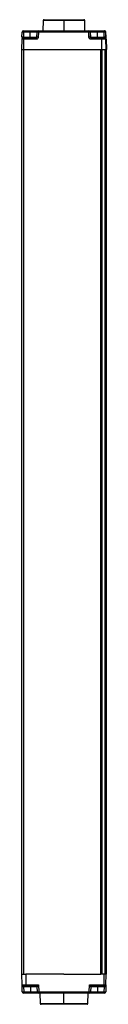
# Model space of a CAD drawing. Header units: millimetres. Extents: x 0 to 1189, y 0 to 841.
# Tile 8 of 14: x 298 to 313, y 421 to 596. Entities that reach past the tile are written whole.
import ezdxf

# ---------------------------------------------------------------- set-up
doc = ezdxf.new("R2010")
doc.units = ezdxf.units.MM

msp = doc.modelspace()

# ---------------------------------------------------------------- linework, layer by layer
at = {"color": 7, "linetype": 'Continuous', "lineweight": 25}
for p, q in [((301.97, 596.18), (301.93, 594.33)), ((302.12, 596.33), (305.65, 596.33)), ((305.65, 596.33), (309.25, 596.33)), ((305.65, 596.18), (305.65, 594.33)), ((309.43, 594.33), (309.4, 596.18)), ((298.18, 593.22), (298.2, 594.08)), ((298.45, 594.08), (298.43, 593.22)), ((298.45, 594.33), (299.65, 594.33)), ((299.64, 594.08), (298.45, 594.08)), ((299.64, 593.22), (299.64, 594.08)), ((299.65, 594.33), (301.12, 594.33)), ((300.85, 593.22), (300.87, 594.08)), ((301.12, 594.08), (301.1, 593.22)), ((301.12, 594.33), (310.13, 594.33)), ((310.12, 594.08), (301.12, 594.08)), ((310.14, 593.22), (310.12, 594.08)), ((310.13, 594.33), (310.14, 594.33)), ((310.14, 594.33), (311.65, 594.33)), ((310.38, 594.08), (310.39, 593.22)), ((310.39, 594.08), (310.38, 594.08)), ((310.4, 593.22), (310.39, 594.08)), ((311.64, 594.08), (310.39, 594.08)), ((311.64, 593.22), (311.64, 594.08)), ((312.84, 594.08), (311.64, 594.08)), ((311.65, 594.33), (312.84, 594.33)), ((312.84, 594.33), (312.92, 594.33)), ((312.85, 593.22), (312.84, 594.08)), ((313.09, 594.08), (313.11, 593.22)), ((313.17, 594.08), (313.09, 594.08)), ((313.18, 593.22), (313.17, 594.08)), ((298.16, 592.83), (298.12, 590.98)), ((298.47, 592.83), (298.16, 592.83)), ((298.41, 593.08), (298.47, 593.08)), ((298.43, 593.22), (299.64, 593.22)), ((298.47, 593.08), (300.7, 593.08)), ((298.47, 592.83), (298.47, 590.98)), ((300.7, 592.83), (298.47, 592.83)), ((310.39, 593.22), (310.4, 593.22)), ((310.4, 593.22), (311.64, 593.22)), ((310.54, 593.08), (312.25, 593.08)), ((312.36, 592.83), (310.54, 592.83)), ((311.64, 593.22), (312.85, 593.22)), ((312.25, 593.08), (312.84, 593.08)), ((312.36, 592.83), (312.37, 590.98)), ((313.09, 592.83), (312.36, 592.83)), ((312.84, 593.08), (312.86, 593.08)), ((313.09, 592.83), (313.13, 590.98)), ((313.11, 592.83), (313.09, 592.83)), ((313.21, 592.83), (313.2, 592.83)), ((313.21, 592.83), (313.24, 590.98)), ((298.12, 590.98), (298.47, 590.98)), ((298.12, 590.98), (298.12, 425.98)), ((298.47, 590.98), (312.37, 590.98)), ((298.47, 590.98), (298.47, 425.98)), ((298.47, 590.98), (312.27, 590.98)), ((312.27, 425.98), (312.27, 590.98)), ((312.37, 590.98), (313.13, 590.98)), ((312.44, 590.98), (312.44, 425.98)), ((312.44, 590.98), (313.05, 590.98)), ((313.05, 425.98), (313.05, 590.98)), ((313.13, 590.98), (313.24, 590.98)), ((313.13, 590.98), (313.13, 425.98)), ((313.13, 590.98), (313.14, 590.98)), ((313.14, 590.98), (313.14, 425.98)), ((313.14, 590.98), (313.14, 425.98)), ((313.14, 590.98), (313.14, 425.98)), ((313.14, 590.98), (313.14, 590.98)), ((313.15, 590.98), (313.15, 425.98)), ((313.15, 590.98), (313.15, 425.98)), ((313.15, 590.98), (313.15, 590.98)), ((313.22, 590.98), (313.22, 425.98)), ((313.22, 590.98), (313.22, 425.98)), ((313.22, 590.98), (313.22, 590.98)), ((313.22, 590.98), (313.22, 425.98)), ((313.22, 590.98), (313.23, 590.98)), ((313.23, 590.98), (313.23, 425.98)), ((313.23, 590.98), (313.23, 425.98)), ((313.23, 590.98), (313.24, 590.98)), ((313.24, 425.98), (313.24, 590.98)), ((298.12, 425.98), (298.47, 425.98)), ((298.22, 424.12), (298.18, 425.98)), ((298.47, 425.98), (298.88, 425.98)), ((298.93, 425.98), (298.88, 425.98)), ((305.65, 425.98), (298.93, 425.98)), ((298.95, 424.12), (298.93, 425.98)), ((305.65, 425.98), (312.27, 425.98)), ((312.43, 425.98), (312.27, 425.98)), ((312.83, 425.98), (312.43, 425.98)), ((313.18, 425.98), (312.83, 425.98)), ((312.83, 424.12), (312.83, 425.98)), ((313.15, 424.12), (313.18, 425.98)), ((313.18, 425.98), (313.22, 425.98)), ((313.22, 425.98), (313.22, 425.98)), ((313.22, 425.98), (313.22, 425.98)), ((313.22, 425.98), (313.23, 425.98)), ((313.23, 425.98), (313.23, 425.98)), ((313.23, 425.98), (313.24, 425.98)), ((298.22, 424.12), (298.95, 424.12)), ((298.24, 422.87), (298.22, 424.12)), ((299.05, 423.88), (298.47, 423.88)), ((298.47, 423.73), (298.47, 423.88)), ((299.68, 423.73), (298.47, 423.73)), ((298.47, 423.73), (298.49, 422.87)), ((298.95, 424.12), (301.16, 424.12)), ((300.77, 423.88), (299.05, 423.88)), ((299.68, 423.73), (299.68, 423.88)), ((299.68, 423.73), (299.68, 422.87)), ((300.92, 423.73), (299.68, 423.73)), ((300.93, 422.87), (300.92, 423.73)), ((301.16, 424.12), (301.18, 422.87)), ((310.19, 422.87), (310.21, 424.12)), ((310.21, 424.12), (312.83, 424.12)), ((310.45, 423.73), (310.44, 422.87)), ((311.68, 423.73), (310.45, 423.73)), ((312.83, 423.88), (310.6, 423.88)), ((311.68, 423.73), (311.68, 423.88)), ((311.68, 423.73), (311.68, 422.87)), ((312.9, 423.73), (311.68, 423.73)), ((312.83, 424.12), (313.15, 424.12)), ((312.83, 424.12), (312.83, 423.88)), ((312.9, 423.88), (312.83, 423.88)), ((312.88, 422.87), (312.9, 423.73)), ((312.9, 423.73), (312.9, 423.88)), ((313.15, 424.12), (313.13, 422.87)), ((298.49, 422.87), (299.68, 422.87)), ((298.49, 422.87), (298.49, 422.63)), ((299.68, 422.63), (298.49, 422.63)), ((299.68, 422.87), (300.93, 422.87)), ((299.68, 422.87), (299.68, 422.63)), ((301.18, 422.63), (299.68, 422.63)), ((301.18, 422.87), (310.19, 422.87)), ((301.18, 422.87), (301.18, 422.63)), ((310.19, 422.63), (301.18, 422.63)), ((301.4, 422.63), (301.43, 420.77)), ((305.68, 420.77), (305.68, 422.63)), ((309.94, 420.77), (309.97, 422.63)), ((310.19, 422.87), (310.19, 422.63)), ((311.68, 422.63), (310.19, 422.63)), ((310.44, 422.87), (311.68, 422.87)), ((311.68, 422.87), (311.68, 422.63)), ((311.68, 422.87), (312.88, 422.87)), ((312.88, 422.63), (311.68, 422.63)), ((312.88, 422.87), (312.88, 422.63)), ((305.68, 420.63), (301.58, 420.63)), ((305.68, 420.77), (305.68, 420.63)), ((309.79, 420.63), (305.68, 420.63))]:
    msp.add_line(p, q, dxfattribs=at)
at = {"color": 8, "linetype": 'Continuous', "lineweight": 25}
for p, q in [((305.65, 596.18), (301.97, 596.18)), ((309.4, 596.18), (305.65, 596.18)), ((300.87, 594.08), (299.64, 594.08)), ((299.64, 593.22), (300.85, 593.22)), ((301.43, 420.77), (305.68, 420.77)), ((305.68, 420.77), (309.94, 420.77))]:
    msp.add_line(p, q, dxfattribs=at)
at = {"color": 7, "linetype": 'Continuous', "lineweight": 25}
for centre, radius, start, end in [((302.12, 596.18), 0.15, 90, 179), ((309.85, 596.22), 4.2, 178.4853, 180.4971), ((309.25, 596.18), 0.15, 1, 90), ((298.45, 594.08), 0.25, 90.0011, 179.0011), ((298.32, 590.58), 3.5, 87.9716, 92.0284), ((305.44, 594.14), 7, 178.4853, 180.4971), ((306.64, 594.14), 7, 178.4853, 180.4971), ((301.12, 594.08), 0.25, 90.0011, 179.0011), ((300.99, 590.58), 3.5, 87.9716, 92.0284), ((308.11, 594.14), 7, 178.4853, 180.4971), ((317.12, 594.14), 7, 178.4853, 180.4971), ((310.25, 590.41), 3.67, 88.0304, 91.9696), ((310.13, 594.08), 0.25, 0.9989, 89.9989), ((310.14, 594.08), 0.25, 0.9989, 89.9989), ((318.64, 594.14), 7, 178.4853, 180.4971), ((319.84, 594.14), 7, 178.4853, 180.4971), ((312.84, 594.08), 0.25, 0.9989, 89.9989), ((312.97, 590.41), 3.67, 88.0304, 91.9696), ((312.92, 594.08), 0.25, 0.9989, 89.9989), ((298.41, 592.83), 0.25, 90.0011, 179.0011), ((298.31, 589.73), 3.5, 87.9716, 92.0284), ((305.47, 592.89), 7, 178.4853, 180.4971), ((295.45, 593.19), 4.2, 358.4853, 0.4971), ((307.7, 592.89), 7, 178.4853, 180.4971), ((300.98, 589.73), 3.5, 87.9716, 92.0284), ((310.26, 589.56), 3.67, 88.0304, 91.9696), ((310.55, 593.23), 0.15, 180.9989, 269.9989), ((317.53, 592.89), 7, 178.4853, 180.4971), ((307.45, 593.19), 4.2, 358.4853, 0.4971), ((312.98, 589.56), 3.67, 88.0304, 91.9696), ((312.86, 592.83), 0.25, 0.9989, 89.9989), ((296.33, 423.77), 2.14, 359.0242, 2.9758), ((300.77, 423.73), 0.15, 1.0127, 89.9959), ((300.77, 423.73), 0.15, 1, 90), ((310.6, 423.73), 0.15, 90.0041, 178.9873), ((310.6, 423.73), 0.15, 90, 179), ((312.9, 424.13), 0.25, 270, 359), ((315.04, 423.77), 2.14, 177.0242, 180.9758), ((298.36, 426.45), 3.58, 268.0016, 271.9984), ((298.49, 422.88), 0.25, 181, 270), ((301.06, 426.45), 3.58, 268.0016, 271.9984), ((301.18, 422.88), 0.25, 181, 270), ((310.31, 426.45), 3.58, 268.0016, 271.9984), ((310.19, 422.88), 0.25, 270, 359), ((313.01, 426.45), 3.58, 268.0016, 271.9984), ((312.88, 422.88), 0.25, 270, 359), ((301.58, 420.78), 0.15, 181, 270), ((309.79, 420.78), 0.15, 270, 359)]:
    msp.add_arc(centre, radius, start, end, dxfattribs=at)
for points, knots in [([(298.19, 593.22), (298.19, 593.2), (298.19, 593.14), (298.19, 593.08), (298.2, 593.04), (298.2, 593.03), (298.21, 593.03), (298.21, 593.03)], [0, 0, 0, 0, 0.29654, 0.567203, 0.814019, 0.931715, 1, 1, 1, 1]), ([(298.43, 593.22), (298.43, 593.21), (298.43, 593.19), (298.43, 593.16), (298.43, 593.13), (298.43, 593.1), (298.43, 593.08), (298.42, 593.08), (298.42, 593.08)], [0, 0, 0, 0, 0.154222, 0.300156, 0.437798, 0.567146, 0.79999, 1, 1, 1, 1]), ([(301.1, 593.22), (301.09, 593.17), (301.08, 593.05), (300.97, 592.92), (300.83, 592.84), (300.74, 592.83), (300.7, 592.83)], [0, 0, 0, 0, 0.270501, 0.562397, 0.789531, 1, 1, 1, 1]), ([(300.7, 593.08), (300.72, 593.08), (300.75, 593.08), (300.79, 593.1), (300.82, 593.13), (300.84, 593.16), (300.85, 593.19), (300.85, 593.21), (300.85, 593.22)], [0, 0, 0, 0, 0.20001, 0.432854, 0.562202, 0.699844, 0.845778, 1, 1, 1, 1]), ([(310.54, 592.83), (310.48, 592.84), (310.37, 592.85), (310.23, 592.96), (310.15, 593.09), (310.14, 593.18), (310.14, 593.22)], [0, 0, 0, 0, 0.2704633, 0.5623481, 0.7895009, 1, 1, 1, 1]), ([(310.39, 593.22), (310.39, 593.21), (310.39, 593.19), (310.41, 593.16), (310.42, 593.13), (310.45, 593.1), (310.49, 593.08), (310.53, 593.08), (310.54, 593.08)], [0, 0, 0, 0, 0.154222, 0.300156, 0.437798, 0.567146, 0.79999, 1, 1, 1, 1]), ([(312.36, 592.83), (312.36, 592.85), (312.35, 592.9), (312.34, 592.97), (312.32, 593.03), (312.29, 593.07), (312.27, 593.07), (312.25, 593.08)], [0, 0, 0, 0, 0.170224, 0.355609, 0.551056, 0.782354, 1, 1, 1, 1]), ([(313.09, 592.83), (313.09, 592.85), (313.09, 592.9), (313.05, 592.97), (313, 593.03), (312.93, 593.07), (312.87, 593.07), (312.84, 593.08)], [0, 0, 0, 0, 0.170224, 0.355609, 0.551056, 0.782354, 1, 1, 1, 1]), ([(312.86, 593.08), (312.86, 593.08), (312.86, 593.08), (312.86, 593.1), (312.86, 593.13), (312.86, 593.16), (312.86, 593.19), (312.85, 593.21), (312.85, 593.22)], [0, 0, 0, 0, 0.20001, 0.432854, 0.562202, 0.699844, 0.845778, 1, 1, 1, 1]), ([(313.11, 593.22), (313.11, 593.17), (313.11, 593.05), (313.11, 592.92), (313.11, 592.84), (313.11, 592.83), (313.11, 592.83)], [0, 0, 0, 0, 0.270501, 0.562397, 0.789531, 1, 1, 1, 1]), ([(313.15, 593.02), (313.15, 593.02), (313.16, 593.02), (313.17, 593.05), (313.18, 593.12), (313.18, 593.19), (313.18, 593.22)], [0, 0, 0, 0, 0.067179, 0.324025, 0.632368, 1, 1, 1, 1]), ([(313.2, 592.83), (313.19, 592.84), (313.19, 592.85), (313.19, 592.96), (313.19, 593.09), (313.19, 593.18), (313.18, 593.22)], [0, 0, 0, 0, 0.270463, 0.562348, 0.789501, 1, 1, 1, 1]), ([(298.22, 424.12), (298.22, 424.1), (298.22, 424.05), (298.26, 423.98), (298.31, 423.93), (298.38, 423.88), (298.44, 423.88), (298.47, 423.88)], [0, 0, 0, 0, 0.170224, 0.355609, 0.551056, 0.782354, 1, 1, 1, 1]), ([(298.47, 423.73), (298.45, 423.73), (298.42, 423.73), (298.37, 423.76), (298.33, 423.79), (298.28, 423.87), (298.23, 423.98), (298.22, 424.07), (298.22, 424.12)], [0, 0, 0, 0, 0.0825, 0.173119, 0.280653, 0.408687, 0.700144, 1, 1, 1, 1]), ([(298.47, 423.73), (298.47, 423.73), (298.47, 423.73), (298.47, 423.73), (298.47, 423.73)], [0, 0, 0, 0, 0.5600016, 1, 1, 1, 1]), ([(298.95, 424.12), (298.95, 424.1), (298.95, 424.05), (298.96, 423.98), (298.99, 423.93), (299.02, 423.88), (299.04, 423.88), (299.05, 423.88)], [0, 0, 0, 0, 0.170224, 0.355609, 0.551056, 0.782354, 1, 1, 1, 1]), ([(300.77, 423.88), (300.77, 423.88), (300.77, 423.88), (300.8, 423.89), (300.83, 423.92), (300.9, 423.96), (301.02, 424.03), (301.11, 424.09), (301.16, 424.12)], [0, 0, 0, 0, 0.0825, 0.173119, 0.280653, 0.408687, 0.700144, 1, 1, 1, 1]), ([(301.16, 424.12), (301.13, 424.07), (301.07, 423.98), (301, 423.87), (300.96, 423.79), (300.93, 423.76), (300.92, 423.73), (300.92, 423.73), (300.92, 423.73)], [0, 0, 0, 0, 0.299856, 0.591313, 0.719318, 0.82688, 0.91749, 1, 1, 1, 1]), ([(300.92, 423.73), (300.92, 423.73), (300.92, 423.73), (300.92, 423.73), (300.92, 423.73)], [0, 0, 0, 0, 0.559998, 1, 1, 1, 1]), ([(310.45, 423.73), (310.45, 423.73), (310.45, 423.73), (310.44, 423.76), (310.41, 423.79), (310.37, 423.87), (310.3, 423.98), (310.24, 424.07), (310.21, 424.12)], [0, 0, 0, 0, 0.0825, 0.173119, 0.280653, 0.408687, 0.700144, 1, 1, 1, 1]), ([(310.21, 424.12), (310.26, 424.09), (310.35, 424.03), (310.46, 423.96), (310.54, 423.92), (310.57, 423.89), (310.6, 423.88), (310.6, 423.88), (310.6, 423.88)], [0, 0, 0, 0, 0.299856, 0.591313, 0.719318, 0.82688, 0.91749, 1, 1, 1, 1]), ([(310.45, 423.73), (310.45, 423.73), (310.45, 423.73), (310.45, 423.73), (310.45, 423.73)], [0, 0, 0, 0, 0.560002, 1, 1, 1, 1]), ([(313.15, 424.12), (313.15, 424.07), (313.14, 423.98), (313.09, 423.87), (313.04, 423.79), (313, 423.76), (312.95, 423.73), (312.92, 423.73), (312.9, 423.73)], [0, 0, 0, 0, 0.299856, 0.591313, 0.719318, 0.82688, 0.91749, 1, 1, 1, 1]), ([(312.9, 423.73), (312.9, 423.73), (312.9, 423.73), (312.9, 423.73), (312.9, 423.73)], [0, 0, 0, 0, 0.559998, 1, 1, 1, 1])]:
    msp.add_open_spline(points, degree=3, knots=knots, dxfattribs=at)

doc.saveas('drawing.dxf')
